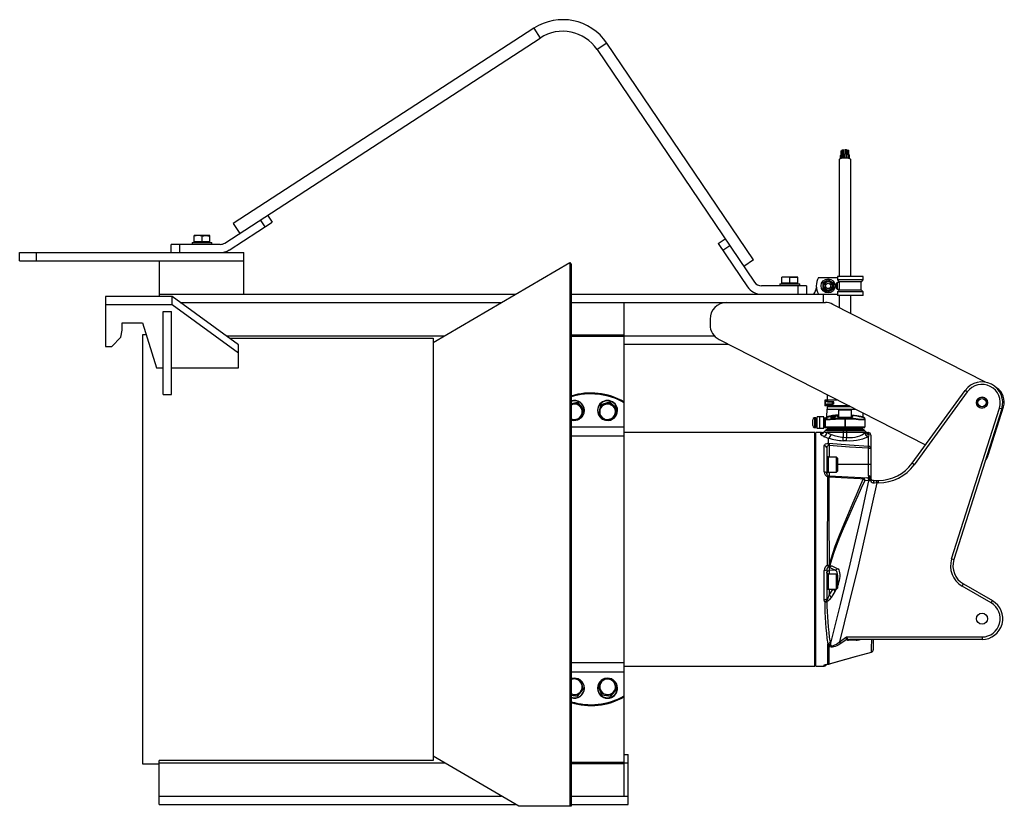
# Model space of a CAD drawing. Extents: x -847 to 339, y -325 to 621.
import ezdxf

# ---------------------------------------------------------------- set-up
doc = ezdxf.new("R2010")
doc.units = 0
doc.layers.get('0').update_dxf_attribs({"linetype": 'CONTINUOUS'})

msp = doc.modelspace()

# ---------------------------------------------------------------- linework, layer by layer
at = {"color": 7, "linetype": 'CONTINUOUS'}
for p, q in [((-227.3, 610.8), (-589.3, 375.8)), ((-599.5, 352.4), (-219.7, 599.1)), ((37.1, 332.1), (-139.5, 593)), ((-151.1, 585.2), (38.4, 305.2)), ((142.5, 463), (142.5, 458.1)), ((144, 464.3), (144, 459)), ((145.8, 459.2), (145.8, 464.3)), ((147.4, 464.7), (147.4, 459.5)), ((149.2, 459.4), (149.2, 464.7)), ((150.1, 463.8), (150.1, 458.8)), ((151.9, 459), (151.9, 463.8)), ((140.4, 452.8), (140.4, 312.3)), ((142, 454.1), (142, 457.9)), ((143.2, 454.5), (143.2, 458.8)), ((143.2, 458.7), (143.2, 454.5)), ((144.8, 454.9), (144.8, 459.3)), ((146.4, 455), (146.4, 458.9)), ((146.5, 458.9), (146.4, 458.9)), ((146.5, 455), (146.5, 458.9)), ((147.6, 455), (147.6, 459.5)), ((149.6, 454.9), (149.6, 459.4)), ((150, 454.8), (150, 458.9)), ((151.8, 454.5), (151.8, 458.7)), ((152.7, 454.2), (152.7, 458)), ((154.4, 312.3), (154.4, 452.8)), ((-551, 372), (-556.5, 380.4)), ((-548.1, 385.8), (-542.7, 377.4)), ((-594.1, 344), (-542.7, 377.4)), ((-589.3, 375.8), (-581.6, 364)), ((-631.7, 361.3), (-636.5, 360.7)), ((-636.5, 353.8), (-636.5, 361.3)), ((-617.5, 361.3), (-636.5, 361.3)), ((-627, 360.7), (-631.7, 361.3)), ((-627, 360.7), (-622.2, 361.3)), ((-627, 353.8), (-627, 360.7)), ((-622.2, 361.3), (-617.5, 360.7)), ((-617.5, 353.8), (-617.5, 361.3)), ((-5.2, 351.8), (3.1, 357.4)), ((-605, 350.8), (-664, 350.8)), ((-664, 340.8), (-664, 350.8)), ((-654, 350.8), (-654, 340.8)), ((-639, 353.2), (-639, 350.8)), ((-639, 353.2), (-615, 353.2)), ((-617.5, 353.8), (-636.5, 353.8)), ((-635.6, 353.8), (-635.3, 353.2)), ((-618.7, 353.2), (-618.3, 353.8)), ((-615, 350.8), (-615, 353.2)), ((-5.2, 351.8), (30.1, 299.6)), ((8.7, 349.1), (0.4, 343.5)), ((-846.6, 340.8), (-576.6, 340.8)), ((-846.6, 330.8), (-846.6, 340.8)), ((-826.6, 340.8), (-826.6, 330.8)), ((-576.6, 290.8), (-576.6, 340.8)), ((37.1, 332.1), (25.5, 324.3)), ((-846.6, 330.8), (-576.6, 330.8)), ((-678.6, 330.8), (-678.6, 288)), ((-348.6, 232.7), (-184, 329.1)), ((-184, 329.1), (-184, -325.5)), ((-184, 329.1), (-182.5, 326.4)), ((-182.5, 326.4), (-182.5, -325.5)), ((90.5, 311.4), (71.5, 311.4)), ((76.3, 311.4), (71.5, 310.9)), ((71.5, 303.9), (71.5, 311.4)), ((81, 310.9), (76.3, 311.4)), ((81, 310.9), (85.8, 311.4)), ((81, 303.9), (81, 310.9)), ((85.8, 311.4), (90.5, 310.9)), ((90.5, 303.9), (90.5, 311.4)), ((115.5, 310.8), (138.5, 310.8)), ((127.1, 308.3), (120.6, 304.6)), ((127.1, 308.3), (133.6, 304.6)), ((138.5, 312.3), (138.5, 308.1)), ((169.2, 312.3), (138.5, 312.3)), ((169.2, 308.1), (169.2, 312.3)), ((101, 300.8), (46.7, 300.8)), ((69, 303.3), (69, 300.8)), ((69, 303.3), (93, 303.3)), ((90.5, 303.9), (71.5, 303.9)), ((72.4, 303.9), (72.7, 303.3)), ((89.4, 303.3), (89.7, 303.9)), ((91, 290.8), (91, 300.8)), ((93, 300.8), (93, 303.3)), ((101, 300.8), (101, 290.8)), ((120.6, 304.6), (120.6, 297.1)), ((120.6, 297.1), (127.1, 293.3)), ((133.6, 297.1), (127.1, 293.3)), ((133.6, 304.6), (133.6, 297.1)), ((137.8, 304.8), (137, 304.1)), ((137, 297.6), (137, 304.1)), ((137, 297.6), (137.8, 296.8)), ((140.4, 304.8), (137.8, 304.8)), ((137.8, 304.8), (137.8, 296.8)), ((137.8, 296.8), (140.4, 296.8)), ((138.5, 308.1), (140.4, 305.8)), ((169.2, 308.1), (138.5, 308.1)), ((140.4, 305.8), (140.4, 295.8)), ((167.2, 305.8), (140.4, 305.8)), ((166.9, 295.8), (166.9, 305.8)), ((167.2, 305.8), (169.2, 308.1)), ((-743.1, 288), (-743.1, 227.8)), ((-663.1, 288), (-743.1, 288)), ((-678.6, 290.8), (-249.3, 290.8)), ((-663.1, 278), (-663.1, 288)), ((-583.1, 229.9), (-663.1, 288)), ((-182.5, 290.8), (138.5, 290.8)), ((121.4, 280.8), (121.4, 290.8)), ((140.4, 295.8), (138.5, 293.5)), ((138.5, 293.5), (138.5, 289.3)), ((169.2, 293.5), (138.5, 293.5)), ((169.2, 289.3), (138.5, 289.3)), ((167.2, 295.8), (140.4, 295.8)), ((140.4, 289.3), (140.4, 274.8)), ((154.4, 267.6), (154.4, 289.3)), ((169.2, 293.5), (167.2, 295.8)), ((169.2, 289.3), (169.2, 293.5)), ((-663.1, 278), (-743.1, 278)), ((-583.1, 219.9), (-663.1, 278)), ((-182.5, 280.8), (123.7, 280.8)), ((-118.6, -313.2), (-118.6, 280.8)), ((316.7, 184.9), (132.8, 278.6)), ((-673.6, 270.1), (-663.6, 270.1)), ((-673.6, 170.1), (-673.6, 270.1)), ((-663.6, 170.1), (-663.6, 270.1)), ((-723.1, 256.4), (-698.6, 256.4)), ((-723.1, 247.7), (-723.1, 256.4)), ((-698.6, 256.4), (-681.8, 202.2)), ((-15.2, 260.8), (-15.2, 254.1)), ((-735.7, 227.8), (-724.8, 239)), ((-724.8, 239), (-723.1, 247.7)), ((-694.1, 241.8), (-698.6, 241.8)), ((-698.6, 241.8), (-698.6, -274.2)), ((-594, 237.8), (-348.6, 237.8)), ((-348.6, 237.8), (-348.6, -270.2)), ((-743.1, 227.8), (-735.7, 227.8)), ((-583.1, 202.2), (-583.1, 229.9)), ((-118.6, 230.8), (6.4, 230.8)), ((-4.3, 236.3), (244.4, 109.6)), ((-681.8, 202.2), (-673.6, 202.2)), ((-663.6, 202.2), (-583.1, 202.2)), ((-673.6, 170.1), (-663.6, 170.1)), ((125.9, 169.9), (125.9, 163.3)), ((228.1, 87.3), (292.2, 175.1)), ((294.6, 173.3), (230.6, 85.6)), ((294.6, 173.3), (292.2, 175.1)), ((-182.5, 159.4), (-174.8, 160.7)), ((-180.2, 158.5), (-182.5, 158.1)), ((-174.8, 160.7), (-174.8, 159.5)), ((-174.8, 160.7), (-167.8, 152.5)), ((-171.3, 155.3), (-174.8, 159.5)), ((-167.8, 151.3), (-171.3, 155.3)), ((-146.5, 158.1), (-149.1, 147.6)), ((-147.8, 151.5), (-146.5, 156.9)), ((-146.5, 158.1), (-135.9, 161.1)), ((-146.5, 158.1), (-146.5, 156.9)), ((-135.9, 161.1), (-135.9, 159.9)), ((-135.9, 161.1), (-128, 153.6)), ((-132, 156), (-135.9, 159.9)), ((-128, 152.4), (-132, 156)), ((123, 163.3), (123, 156.3)), ((138.9, 163.3), (123, 163.3)), ((152.6, 156.3), (123, 156.3)), ((123.8, 156.3), (123.8, 163.3)), ((125.3, 161.1), (125.3, 163.3)), ((133.8, 161.1), (125.3, 161.1)), ((133.8, 158.6), (125.3, 158.6)), ((125.3, 156.3), (125.3, 158.6)), ((125.9, 155.3), (125.9, 152.3)), ((154.6, 155.3), (125.9, 155.3)), ((126.5, 163.3), (126.5, 161.3)), ((126.5, 161.3), (132.9, 161.3)), ((126.5, 161.3), (126.5, 161.1)), ((128.3, 161.3), (126.5, 161.3)), ((126.5, 158.6), (126.5, 158.3)), ((126.5, 158.3), (126.5, 156.3)), ((126.5, 158.3), (132.9, 158.3)), ((128.3, 158.3), (126.5, 158.3)), ((126.6, 161.3), (126.6, 161.3)), ((126.6, 158.3), (126.6, 158.3)), ((126.6, 158.3), (126.6, 158.3)), ((127.2, 158.3), (126.6, 158.3)), ((126.6, 156.3), (126.6, 155.3)), ((127.2, 161.3), (127.2, 161.3)), ((127.2, 158.3), (127.2, 158.3)), ((132.2, 158.6), (132.2, 161.1)), ((132.9, 161.3), (132.9, 161.1)), ((132.9, 158.6), (132.9, 158.3)), ((133.8, 158.6), (133.8, 161.1)), ((318.4, 157.7), (318.4, 163.4)), ((318.4, 157.2), (318.4, 157.7)), ((319.9, 97.2), (338.3, 155.1)), ((-169.6, 146.1), (-171.5, 141.1)), ((-167.8, 151.3), (-169.6, 146.1)), ((-167.8, 152.5), (-167.8, 151.3)), ((-166.6, 150.7), (-166.6, 151.1)), ((-150.6, 151.1), (-150.6, 150.7)), ((-149.1, 146.4), (-147.8, 151.5)), ((-149.1, 147.6), (-149.1, 146.4)), ((-149.1, 146.4), (-145.2, 142.5)), ((-145.2, 142.5), (-141.2, 138.9)), ((-129.3, 147), (-130.7, 141.9)), ((-128, 152.4), (-129.3, 147)), ((-128, 153.6), (-128, 152.4)), ((-126.6, 150.7), (-126.6, 151.1)), ((121.7, 143.3), (113.7, 143.3)), ((113.7, 129.1), (113.7, 143.3)), ((116.9, 129.1), (116.9, 143.3)), ((121.7, 129.1), (121.7, 143.3)), ((125.5, 152.3), (125.3, 143.1)), ((125.5, 152.3), (160.5, 152.3)), ((130.3, 143.5), (130.3, 141.9)), ((130.4, 142.5), (130.4, 141.3)), ((130.9, 142.4), (130.4, 142.3)), ((130.9, 142.6), (130.9, 141.4)), ((131.5, 143.2), (131.5, 142.8)), ((131.6, 143.5), (131.6, 142.8)), ((131.8, 144), (131.8, 143.8)), ((131.9, 143.8), (131.9, 143.6)), ((132.4, 143.5), (132.4, 143)), ((132.9, 143.6), (132.9, 143.1)), ((135.4, 144.5), (133.3, 144.3)), ((133.5, 144.4), (134.9, 144.5)), ((134, 143.7), (134, 143.4)), ((134.9, 144.5), (134.9, 144.8)), ((135.4, 144.9), (135.4, 144.2)), ((135.4, 143.6), (135.4, 142.5)), ((135.5, 144.2), (135.5, 143.2)), ((138.7, 142.7), (138.7, 142.7)), ((140.4, 152.3), (139.4, 151.3)), ((139.4, 151.3), (139.4, 142.7)), ((155.4, 151.3), (139.4, 151.3)), ((155.4, 151.3), (154.4, 152.3)), ((155.4, 142.7), (155.4, 151.3)), ((156.1, 142.7), (156.1, 142.7)), ((169.4, 143.2), (169.3, 147.8)), ((275.7, -27.7), (333.4, 153.6)), ((336.2, 152.7), (278.6, -28.6)), ((333.4, 153.6), (336.2, 152.7)), ((108.5, 132.7), (108.5, 139.7)), ((110.1, 142.1), (110.1, 142)), ((112.1, 142.2), (110.9, 142.2)), ((112.1, 130.2), (112.1, 142.2)), ((113.7, 141.2), (112.1, 141.2)), ((112.1, 136.3), (113.7, 136.3)), ((112.1, 136.1), (113.7, 136.1)), ((112.1, 131.3), (113.7, 131.3)), ((121.7, 142.1), (125.9, 142.1)), ((121.7, 131.3), (171.4, 131.3)), ((122.4, 140.2), (123.4, 140.2)), ((122.4, 130.3), (122.4, 140.2)), ((122.6, 141.1), (123.5, 140.7)), ((123.4, 140.2), (123.4, 131.3)), ((124, 141.2), (124, 140.9)), ((130.4, 141.3), (130.9, 141.4)), ((147.2, 141.6), (147.6, 141.6)), ((147.2, 140.6), (147.2, 141.6)), ((147.2, 140.6), (147.2, 128.3)), ((147.6, 140.6), (147.2, 140.6)), ((147.6, 140.6), (147.6, 141.6)), ((147.6, 140.6), (147.6, 128.3)), ((171.4, 141), (171.4, 131.3)), ((110.9, 124.3), (-118.6, 124.3)), ((110.1, 130.4), (110.1, 130.3)), ((110.9, 130.2), (112.1, 130.2)), ((110.9, -156.7), (110.9, 124.3)), ((112.4, 122.8), (110.9, 122.8)), ((119.2, 124.3), (112.4, 124.3)), ((112.4, -156.7), (112.4, 124.3)), ((121.7, 129.1), (113.7, 129.1)), ((170.4, 130.3), (121.7, 130.3)), ((123, 125.9), (122.9, 125.9)), ((123.9, 126.6), (170.9, 126.6)), ((125.4, 128.3), (169.4, 128.3)), ((171.1, 124.2), (125.6, 124.2)), ((168.4, 129.3), (126.4, 129.3)), ((126.4, 129.3), (126.4, 128.3)), ((145.4, 118.6), (145.4, 128.3)), ((145.4, 118.6), (149.4, 118.3)), ((149.4, 118.3), (149.4, 128.3)), ((168.4, 129.3), (168.4, 128.3)), ((170.9, 124), (171.1, 124.2)), ((171.8, 125.9), (171.8, 125.9)), ((175.5, 119.8), (175.5, 119.7)), ((178.4, 121.3), (178.4, 69.8)), ((122.4, 77.1), (122.4, 108.5)), ((127.4, 111.5), (127.4, 117.7)), ((128.2, 108.7), (127.7, 108.7)), ((149.1, 114.2), (145.1, 114.5)), ((125.4, 105.8), (125.4, 75.1)), ((126.4, 95.7), (125.4, 95.7)), ((126.4, 95.7), (126.4, 75.7)), ((175.5, 72.3), (175.5, 105.4)), ((175.5, 105.4), (178.4, 105.4)), ((137.2, 94.7), (127, 94.7)), ((138.4, 93.5), (137.2, 94.7)), ((137.2, 76.7), (137.2, 94.7)), ((138.4, 93.5), (138.4, 77.9)), ((178.4, 85.7), (138.4, 85.7)), ((230.6, 85.6), (228.1, 87.3)), ((125.4, 75.7), (126.4, 75.7)), ((125.5, 74.2), (125.5, 75.7)), ((127, 76.7), (137.2, 76.7)), ((127.6, 72.2), (128.2, 72.1)), ((128.2, 72.1), (174.6, 69.7)), ((137.2, 76.7), (138.4, 77.9)), ((129, 70.8), (127.9, 71)), ((177, 66.2), (176.2, 66.2)), ((176.4, 69.7), (176.5, 69.7)), ((178.4, 66.4), (178.4, 66.4)), ((181.4, 66.8), (187.8, 66.8)), ((185.6, 63.8), (182.3, 63.6)), ((185.6, 63.8), (185.6, 66.8)), ((187.8, 63.8), (185.6, 63.8)), ((187.8, 63.8), (187.8, 66.8)), ((128.2, -35.3), (128.3, -35.3)), ((129.2, -35.5), (130.7, -35.9)), ((275.7, -27.7), (278.6, -28.6)), ((122.4, -76.9), (122.4, -41.5)), ((125.4, -41), (125.4, -75.7)), ((126.4, -45.1), (125.4, -45.1)), ((125.5, -45.1), (125.5, -43.9)), ((126.4, -45.1), (126.4, -65.1)), ((137.2, -46.1), (127, -46.1)), ((127.5, -37.7), (127.4, -37.7)), ((128.2, -38.2), (127.5, -37.7)), ((128.2, -38.2), (128.2, -46.1)), ((135.6, -41.4), (128.2, -38.2)), ((135.6, -41.4), (128.2, -41.8)), ((138.4, -47.3), (137.2, -46.1)), ((137.2, -64.1), (137.2, -46.1)), ((138.4, -47.3), (138.4, -62.9)), ((288.4, -60.4), (289.9, -57.8)), ((289.9, -57.8), (324.9, -78)), ((125.4, -65.1), (126.4, -65.1)), ((127, -64.1), (137.2, -64.1)), ((128.2, -64.1), (128.2, -71.5)), ((132.7, -64.4), (128.2, -64.3)), ((128.2, -71.5), (132.7, -64.4)), ((137.2, -64.1), (138.4, -62.9)), ((323.4, -80.6), (288.4, -60.4)), ((323.4, -80.6), (324.9, -78)), ((128.6, -132.2), (128.1, -129.5)), ((129.4, -128.1), (129.9, -130.7)), ((140.7, -127.5), (149.2, -121.7)), ((142.2, -129.7), (140.7, -127.5)), ((149.2, -121.7), (312.4, -121.7)), ((312.4, -124.7), (153, -124.7)), ((181.4, -124.7), (181.4, -137.1)), ((312.4, -121.7), (312.4, -124.7)), ((126.9, -154.5), (126.9, -151.9)), ((127.9, -151.7), (127.8, -154.3)), ((127.8, -154.3), (128.9, -154)), ((-118.6, -156.7), (110.9, -156.7)), ((110.9, -155.2), (112.4, -155.2)), ((112.4, -156.7), (122.4, -156.7)), ((-169.6, -178.5), (-171.5, -173.5)), ((-149.4, -179.9), (-145.8, -175.7)), ((-145.8, -175.7), (-142.3, -171.6)), ((-129.6, -178.5), (-131.5, -173.5)), ((-174.8, -193.1), (-167.8, -184.8)), ((-171.3, -187.7), (-174.8, -191.9)), ((-167.8, -183.6), (-171.3, -187.7)), ((-167.8, -183.6), (-169.6, -178.5)), ((-167.8, -184.8), (-167.8, -183.6)), ((-166.6, -183.5), (-166.6, -183.1)), ((-150.6, -183.1), (-150.6, -183.5)), ((-149.4, -181.1), (-149.4, -179.9)), ((-149.4, -179.9), (-147.5, -184.9)), ((-145.6, -191.2), (-149.4, -181.1)), ((-147.5, -184.9), (-145.6, -190)), ((-134.8, -193.1), (-127.8, -184.8)), ((-131.3, -187.7), (-134.8, -191.9)), ((-127.8, -183.6), (-131.3, -187.7)), ((-127.8, -183.6), (-129.6, -178.5)), ((-127.8, -184.8), (-127.8, -183.6)), ((-126.6, -183.5), (-126.6, -183.1)), ((-180.2, -190.9), (-182.5, -190.5)), ((-182.5, -191.8), (-174.8, -193.1)), ((-174.8, -193.1), (-174.8, -191.9)), ((-145.6, -191.2), (-145.6, -190)), ((-145.6, -191.2), (-134.8, -193.1)), ((-134.8, -193.1), (-134.8, -191.9)), ((-678.6, -323.2), (-678.6, -270.2)), ((-348.6, -270.2), (-678.6, -270.2)), ((-245.6, -325.5), (-348.6, -265.1)), ((-118.6, -263.2), (-113.6, -263.2)), ((-113.6, -323.2), (-113.6, -263.2)), ((-698.6, -274.2), (-678.6, -274.2)), ((-182.5, -313.2), (-113.6, -313.2)), ((-678.6, -323.2), (-249.5, -323.2)), ((-182.5, -325.5), (-245.6, -325.5)), ((-182.5, -323.2), (-113.6, -323.2))]:
    msp.add_line(p, q, dxfattribs=at)
at = {"color": 8, "linetype": 'CONTINUOUS'}
for p, q in [((-227.3, 610.8), (-219.7, 599.1)), ((-139.5, 593), (-151.1, 585.2)), ((-653.2, 280.8), (-266.6, 280.8)), ((-598.1, 240.8), (-334.7, 240.8)), ((-118.6, 241.6), (-182.5, 241.6)), ((-118.6, 239.9), (-182.5, 239.9)), ((-118.6, 240.8), (-10.2, 240.8)), ((133.3, 144.3), (133.3, 144)), ((139.4, 142.7), (155.4, 142.7)), ((-182.5, 131.2), (-118.6, 131.2)), ((110.9, 130.2), (110.9, 142.2)), ((122.6, 141.1), (121.7, 141.1)), ((170.7, 140.9), (170.7, 142)), ((-182.5, 120.2), (-118.6, 120.2)), ((175.5, 124.2), (175.4, 124.3)), ((128.2, 108.7), (128.2, 94.7)), ((127, 94.7), (127, 76.7)), ((128.2, 76.7), (128.2, 72.1)), ((127, -46.1), (127, -64.1)), ((126.4, -63.8), (126.4, -63.8)), ((132.7, -64.4), (132.9, -64.1)), ((136.9, -64.1), (135.3, -67.1)), ((-182.5, -152.6), (-118.6, -152.6)), ((-182.5, -163.6), (-118.6, -163.6)), ((122.4, -156.7), (122.4, -155.4)), ((-182.5, -272.3), (-118.6, -272.3)), ((-678.6, -273.2), (-334.7, -273.2)), ((-182.5, -274), (-118.6, -274)), ((-118.6, -273.2), (-113.6, -273.2)), ((-678.6, -313.2), (-266.6, -313.2))]:
    msp.add_line(p, q, dxfattribs=at)
at = {"color": 7, "linetype": 'CONTINUOUS', "flags": 128}
for points in [[(142.5, 463), (142.5, 463), (142.6, 463.2), (142.7, 463.3), (143, 463.4), (143.4, 463.4), (143.7, 463.4), (144, 463.3)], [(144, 464.3), (144, 464.3), (144.1, 464.5), (144.3, 464.6), (144.5, 464.7), (144.9, 464.7), (145.2, 464.7), (145.5, 464.6), (145.7, 464.5), (145.8, 464.3), (145.8, 464.3)], [(147.4, 464.7), (147.4, 464.7), (147.4, 464.8), (147.6, 464.9), (147.9, 465), (148.3, 465), (148.6, 465), (148.9, 464.9), (149.1, 464.8), (149.2, 464.7), (149.2, 464.7)], [(150.1, 463.8), (150.1, 463.8), (150.2, 463.9), (150.4, 464), (150.6, 464.1), (151, 464.1), (151.3, 464.1), (151.6, 464), (151.8, 463.9), (151.9, 463.8), (151.9, 463.8)], [(140.4, 452.8), (140.4, 452.8), (140.6, 453.3), (141.1, 453.8), (141.9, 454.2), (143, 454.5), (144.3, 454.8), (145.8, 455), (147.4, 455), (148.9, 455), (150.4, 454.8), (151.7, 454.5), (152.9, 454.2), (153.7, 453.8), (154.2, 453.3), (154.4, 452.8), (154.4, 452.8)], [(143.2, 458.7), (143.2, 458.7), (143.2, 458.8)], [(146.5, 458.9), (146.6, 459), (146.6, 459.1), (146.7, 459.2), (146.8, 459.3), (147, 459.4), (147.2, 459.4), (147.4, 459.5), (147.6, 459.5)], [(-182.5, 157.8), (-181.4, 158.2), (-180.2, 158.5)], [(-174.8, 159.5), (-175, 159.5), (-180.2, 158.5)], [(-126.6, 151.1), (-126.7, 153.2), (-127.3, 155.2), (-128.2, 157), (-129.4, 158.7), (-130.9, 160.2), (-132.6, 161.4), (-134.5, 162.2), (-136.5, 162.8), (-138.6, 162.9), (-140.6, 162.8), (-142.7, 162.2), (-144.6, 161.4), (-146.3, 160.2), (-147.8, 158.7), (-149, 157), (-149.8, 155.2), (-150.4, 153.2), (-150.6, 151.1), (-150.6, 151.1)], [(-126.6, 150.7), (-126.7, 152.7), (-127.3, 154.7), (-128.2, 156.6), (-129.4, 158.3), (-130.9, 159.7), (-132.6, 160.9), (-134.5, 161.8), (-136.5, 162.3), (-138.6, 162.5), (-140.6, 162.3), (-142.7, 161.8), (-144.6, 160.9), (-146.3, 159.7), (-147.8, 158.3), (-149, 156.6), (-149.8, 154.7), (-150.4, 152.7), (-150.6, 150.7), (-150.4, 148.6), (-149.8, 146.6), (-149, 144.8), (-147.8, 143.1), (-146.3, 141.6), (-144.6, 140.5), (-142.7, 139.6), (-141.6, 139.3)], [(-141.2, 158.3), (-145.2, 157.2), (-146.5, 156.9)], [(-135.9, 159.9), (-136.1, 159.8), (-141.2, 158.3)], [(130.4, 142.5), (133.2, 143.2), (135.4, 143.6)], [(135.4, 143.6), (133.4, 143.2), (130.9, 142.6)], [(130.9, 141.5), (134.9, 142.4), (135.4, 142.5)], [(132.4, 143.5), (132.3, 143.5), (132.1, 143.6), (132, 143.5), (131.8, 143.5), (131.6, 143.5)], [(132.9, 143.6), (132.8, 143.6), (132.4, 143.5)], [(134.7, 143.9), (134.9, 144), (135, 144), (135, 144.1)], [(134.9, 144.8), (135.1, 144.8), (135.4, 144.9)], [(135.4, 143), (135.4, 143), (135.5, 143.1), (135.5, 143.2)], [(139.4, 144.7), (137.1, 144.5), (135.6, 144.3)], [(156.5, 142.8), (155.9, 142.6), (153.8, 142.4), (150.8, 142.3), (147.3, 142.3), (144.1, 142.3), (141.3, 142.4), (139.2, 142.6), (138.4, 142.7)], [(170, 142.2), (170.1, 142.2), (169.6, 142.4), (168.5, 142.6), (166.9, 143), (164.7, 143.4), (162, 143.9), (158.9, 144.3), (155.4, 144.7), (155.4, 144.7)], [(-176.9, 140.1), (-181, 139.4), (-182.3, 139.2)], [(-171.5, 141.1), (-171.7, 141.1), (-176.9, 140.1)], [(-135.9, 140.3), (-139.9, 139.2), (-141.2, 138.9)], [(-130.7, 141.9), (-130.8, 141.8), (-135.9, 140.3)], [(122.4, 140.2), (122.4, 140.5), (122.6, 141.1)], [(123.5, 140.7), (123.4, 140.4), (123.4, 140.2)], [(147.2, 140.6), (143.3, 140.6), (139.3, 140.4), (135.8, 140.2), (132.4, 140), (129.5, 139.7), (127.1, 139.6), (125.2, 139.5), (124, 139.6), (123.4, 139.9)], [(123.7, 141.6), (125.4, 142), (125.7, 142), (125.9, 142.1), (125.9, 142.1), (125.9, 142.1), (126, 142.1), (125.9, 142.1)], [(126.3, 142.2), (126.3, 142.2), (126.2, 142.1), (126, 142), (125.7, 141.9), (124, 141.2)], [(125.2, 140.4), (125.8, 140.4), (127.6, 140.5), (129.9, 140.7), (132.8, 140.9), (136, 141.2), (139.6, 141.4), (143.3, 141.5), (147.2, 141.6)], [(130.3, 141.9), (130.3, 141.9), (130.4, 141.9)], [(147.6, 141.6), (150.4, 141.6), (153.3, 141.5), (156.9, 141.3), (160.4, 141.1), (163.3, 140.8), (165.9, 140.6), (168, 140.4), (169.1, 140.4)], [(171.4, 139.9), (171.1, 139.6), (170.1, 139.5), (168.6, 139.5), (166.5, 139.6), (163.8, 139.8), (160.7, 140.1), (157.3, 140.3), (153.4, 140.5), (150.5, 140.6), (147.6, 140.6)], [(118.1, 122.7), (118.4, 123.2), (119.2, 124.2)], [(121.3, 119.8), (119.8, 120.5), (118.7, 121.3), (118.1, 122), (118.1, 122.7)], [(122.9, 125.9), (122.8, 125.8), (122.5, 125.3)], [(122.5, 125.3), (122.7, 125.1), (123.3, 124.8), (124.2, 124.5), (125.6, 124.2)], [(125.6, 124.2), (127.8, 123.1), (130.6, 122.1)], [(175.5, 119.7), (173.6, 118.5), (171.3, 117.4), (168.4, 116.3), (165.1, 115.4), (161.4, 114.7), (157.5, 114.2), (153.3, 114.1), (149.1, 114.2)], [(149.4, 118.3), (152.8, 118.2), (156.3, 118.4), (159.5, 118.8), (162.5, 119.5), (165.2, 120.5), (167.6, 121.6), (169.5, 122.8), (170.9, 124)], [(171.1, 124.2), (172, 124.5), (172.4, 124.9), (172.4, 125)], [(172.4, 125), (172.1, 125.5), (171.8, 125.9)], [(176, 122.1), (176, 121.7), (175.5, 119.8)], [(175.6, 107.9), (175.6, 111.5), (175.5, 114.6), (175.5, 117.4), (175.5, 119.7)], [(122.4, 108.5), (122.8, 109.6), (124, 110.6), (125.8, 111.2), (126.9, 111.4)], [(127.4, 111.4), (127.4, 111.4), (127.4, 111.4), (127.5, 111.3), (127.6, 111.3), (127.7, 111.3), (127.8, 111.3), (127.9, 111.3)], [(127.9, 111.3), (128.1, 111.4), (128.1, 111.4)], [(128.1, 111.4), (152.9, 109.6), (175.6, 107.9)], [(175.5, 105.4), (152.8, 106.9), (128.2, 108.7)], [(122.4, 77.1), (123, 77), (123.5, 76.9), (124.1, 76.7), (124.5, 76.5), (124.9, 76.2), (125.2, 75.9), (125.3, 75.5), (125.4, 75.1)], [(126.8, 56.7), (126.8, 64.1), (126.9, 71.1)], [(127.6, 72.2), (127.7, 72.2), (127.8, 72.1), (127.8, 72), (127.8, 71.9), (127.9, 71.7), (127.9, 71.5), (127.9, 71.3), (127.9, 71)], [(129, 70.8), (129, 71.1), (128.9, 71.4), (128.8, 71.6), (128.7, 71.8), (128.6, 71.9), (128.5, 72), (128.4, 72.1), (128.2, 72.1)], [(127.9, 71), (127.9, 64), (128, 56.6)], [(128.4, -35.3), (130.6, -27.6), (133, -20), (135.5, -12.5), (139.8, -1.3), (144.2, 9.6), (150.6, 24.7), (157, 39.5), (161.2, 49.3), (165.3, 59), (169.3, 68.4)], [(169.3, 68.4), (165.5, 68.6), (142.8, 70), (129, 70.8)], [(171.1, 66.5), (167, 57.4), (162.8, 48), (158.5, 38.4), (151.9, 23.7), (145.2, 8.6), (140.9, -1.8), (136.7, -12.5), (134, -20), (131.4, -27.7), (129.2, -35.5)], [(129.9, -130.7), (142, -82.5), (153.7, -34.2), (165.2, 16), (176.2, 66.2)], [(185.6, 63.8), (174.6, 13.7), (163.1, -36.4), (152.1, -82), (140.7, -127.5)], [(169.3, 68.4), (169.2, 69), (169, 69.6), (169, 69.7), (168.7, 70), (168.7, 70)], [(176.2, 66.2), (175.4, 66.3), (171.2, 66.5)], [(174.6, 69.7), (174.9, 69.7), (176.4, 69.7)], [(178.4, 66.4), (177.2, 66.2), (177, 66.2)], [(178.4, 69.8), (178.6, 68.6), (178.8, 68.3)], [(182.3, 63.6), (182.3, 64.2), (182.3, 64.8), (182.2, 65.4), (182.1, 65.9), (181.9, 66.3), (181.8, 66.6), (181.6, 66.7), (181.4, 66.8)], [(126.4, -35.4), (126.4, -23.8), (126.4, -12.1), (126.5, -0.2), (126.5, 11.7), (126.6, 23.3), (126.6, 34.6), (126.7, 45.9), (126.8, 56.7)], [(128, 56.6), (128, 46.1), (128.1, 35.1), (128.1, 23.6), (128.1, 11.6), (128.1, 0.1), (128.2, -11.5), (128.2, -23.4), (128.2, -35.3)], [(128.2, -35.3), (128.2, -35.3), (128.2, -35.3)], [(130.7, -35.9), (131.5, -36.2), (138.1, -39.1)], [(135.3, -67.1), (132.8, -71), (130.8, -74.1)], [(125.4, -75.7), (125.3, -75.9), (125.2, -76.1), (124.9, -76.4), (124.5, -76.6), (124.1, -76.7), (123.5, -76.9), (123, -76.9), (122.4, -76.9)], [(122.9, -79.4), (122.8, -79), (122.4, -76.9)], [(125.4, -75.7), (125.6, -77), (125.7, -77.2)], [(130.8, -74.1), (128.4, -77.2), (127.6, -78), (126.7, -78.6), (125.8, -78.8), (125.6, -78.7)], [(126.9, -151.9), (126.8, -148.1), (126.7, -143.2), (126.6, -137), (126.6, -129.8)], [(128.1, -129.5), (128, -136.5), (128, -142.5), (127.9, -147.7), (127.9, -151.7)], [(142.2, -129.7), (139.8, -131.1), (137.6, -132.3), (135.4, -133.2), (132.4, -134), (130.6, -134), (129.2, -133.4), (128.6, -132.2)], [(129.9, -130.7), (130.4, -131.9), (131.3, -132.3), (131.4, -132.4), (132.9, -132.2), (135.2, -131.3), (137, -130.3), (138.8, -129.1), (140.7, -127.5)], [(149.4, -124.7), (145.1, -127.7), (142.2, -129.7)], [(149.4, -124.7), (149.3, -123.9), (149.3, -122.9), (149.2, -121.7), (149.2, -121.7)], [(149.2, -121.7), (149.3, -121.7), (149.9, -122.7), (150.4, -123.6), (150.8, -124.2)], [(160.7, -125.6), (156.2, -125.6), (151.6, -125.6)], [(128.9, -154), (162.9, -144.3), (179.2, -139.8)], [(128.9, -154), (135.6, -152.1), (161.1, -144.9), (179.2, -140)], [(127.9, -154.4), (128.8, -154.1), (129.1, -154)], [(122.4, -155.4), (122.8, -155.1), (123.9, -154.8), (125.5, -154.6), (126.9, -154.5)], [(123.9, -154.9), (123.9, -154.9), (124.1, -154.9), (124.5, -154.8), (125.3, -154.7), (126.2, -154.6), (127.1, -154.5)], [(-176.9, -172.5), (-181, -171.8), (-182.3, -171.6)], [(-171.5, -173.5), (-171.7, -173.4), (-176.9, -172.5)], [(-142.9, -172), (-144.6, -172.8), (-146.3, -174), (-147.8, -175.5), (-149, -177.2), (-149.8, -179), (-150.4, -181), (-150.6, -183.1), (-150.4, -185.1), (-149.8, -187.1), (-149, -189), (-147.8, -190.7), (-146.3, -192.1), (-144.6, -193.3), (-142.7, -194.2), (-140.6, -194.7), (-138.6, -194.9), (-136.5, -194.7), (-134.5, -194.2), (-132.6, -193.3), (-130.9, -192.1), (-129.4, -190.7), (-128.2, -189), (-127.3, -187.1), (-126.7, -185.1), (-126.6, -183.1), (-126.6, -183.1)], [(-136.9, -172.5), (-141, -171.8), (-142.3, -171.6)], [(-131.5, -173.5), (-131.7, -173.4), (-136.9, -172.5)], [(-180.2, -190.9), (-181.4, -190.6), (-182.5, -190.2)], [(-174.8, -191.9), (-175, -191.9), (-180.2, -190.9)], [(-140.2, -190.9), (-144.3, -190.2), (-145.6, -190)], [(-134.8, -191.9), (-135, -191.9), (-140.2, -190.9)]]:
    msp.add_lwpolyline(points, dxfattribs=at)
at = {"color": 8, "linetype": 'CONTINUOUS', "flags": 128}
for points in [[(138.4, 142.7), (137.9, 142.8), (137.6, 143.3), (138.3, 143.8), (139.4, 144.1)], [(139.4, 143.1), (139.3, 143), (138.6, 142.8), (138.7, 142.7)], [(155.4, 145.7), (158.5, 145.3), (161.6, 144.9), (164.1, 144.4), (166.3, 143.9), (167.9, 143.5), (168.9, 143.3), (169.4, 143.1), (169.4, 143.2)], [(155.4, 144.1), (156.1, 143.9), (157, 143.4), (157, 142.9), (156.5, 142.8)], [(156.1, 142.7), (156, 142.9), (155.4, 143)], [(124, 140.9), (124.6, 140.5), (125.2, 140.4)], [(124.7, 142.2), (124.9, 142.2), (126.3, 142.2)], [(169.1, 140.4), (169.5, 140.4), (170.4, 140.6), (170.7, 140.9)], [(138.4, -49), (138.4, -47.4), (138.3, -45.7), (137.9, -44.1), (137.4, -42.9), (136.6, -42), (135.6, -41.4)], [(138.1, -39.1), (139.1, -39.8), (139.9, -40.9), (140.5, -42.5), (140.9, -44.4), (141, -46.5), (141, -48.8), (140.7, -51.2), (140.3, -53.6), (139.7, -56.2), (139, -58.7), (138.4, -60.5)], [(179.2, -139.8), (179.3, -136.6), (179.4, -132.5), (179.5, -127.6), (179.6, -124.7)], [(179.2, -140), (179.2, -139.9), (179.2, -139.8)], [(128.9, -154), (128.9, -154), (128.9, -154)], [(127.1, -154.5), (127.1, -154.5), (126.9, -154.5)], [(127.8, -154.3), (127.9, -154.4), (127.9, -154.4)]]:
    msp.add_lwpolyline(points, dxfattribs=at)
at = {"color": 7, "linetype": 'CONTINUOUS'}
for centre, radius in [((127.1, 300.8), 8.5), ((127.1, 300.8), 5.8), ((127.1, 300.8), 5.13), ((127.1, 300.8), 3.32), ((127.1, 300.8), 3.23), ((312.4, 160.3), 6.75), ((312.4, 160.3), 5.05), ((312.4, -99.7), 6.75)]:
    msp.add_circle(centre, radius, dxfattribs=at)
for centre, radius, start, end in [((-192.5, 557.2), 64, 34.0824, 123), ((-192.5, 557.2), 50, 34.0824, 123), ((142.7, 457.5), 0.809, 151.903, 179.4116), ((143.2, 455), 3.11, 91.1659, 113.4373), ((146.3, 451.4), 8.05, 100.3304, 112.1732), ((145, 456.4), 2.95, 61.2321, 94.3005), ((147.4, 445.6), 14, 81.1357, 89.3258), ((149.5, 458.8), 0.557, 13.1716, 78.275), ((151, 454.5), 4.31, 79.0964, 104.5379), ((150.8, 456.5), 2.42, 39.5501, 66.0493), ((-605, 360.8), 10, 270, 303), ((-605, 360.8), 20, 270, 303), ((132.8, 300.8), 20, 150, 210), ((46.7, 310.8), 20, 214.0824, 270), ((46.7, 310.8), 10, 214.0824, 270), ((92.1, 301.8), 21, 328.4119, 352.3689), ((4.8, 260.8), 20, 90, 180), ((123.7, 260.8), 20, 63, 90), ((4.8, 254.1), 20, 180, 243), ((312.4, 160.3), 25, 342.365, 143.865), ((312.4, 160.3), 22, 342.365, 143.865), ((319.2, 161.2), 20, 342.4, 57.4768), ((-158.6, 90.8), 81.1, 60.4323, 107.1812), ((-158.6, 89.7), 81.1, 60.4323, 107.1812), ((312.4, 160.3), 6.5, 22.5227, 337.3801), ((-178.5, 151), 12, 0.6866, 109.3838), ((-178.5, 150.5), 12, 0.6866, 109.3838), ((-178.6, 149.1), 9.58, 40.6082, 99.9523), ((-178.3, 149.3), 9.25, 339.7463, 40.5558), ((-138.7, 149.2), 9.42, 105.6576, 165.685), ((-138.6, 149), 9.6, 46.6905, 105.935), ((-138.3, 149.3), 9.27, 345.9814, 46.7087), ((127.4, 160.9), 0.368, 18.3385, 82.8321), ((127.4, 158.7), 0.386, 277.9959, 338.8315), ((128.2, 160.9), 0.389, 20.444, 81.6378), ((128.2, 158.7), 0.362, 276.9923, 341.1687), ((-178.5, 149.4), 9.46, 279.6458, 339.4915), ((-178.3, 150.7), 11.8, 306.6128, 359.8549), ((-138.8, 149.3), 9.27, 165.9814, 226.7087), ((-138.6, 149.5), 9.6, 226.6905, 285.935), ((-138.5, 150.8), 11.9, 261.7735, 359.4692), ((-138.5, 149.4), 9.42, 285.6576, 345.685), ((144.3, 67.4), 77.3, 100.4732, 104.6717), ((124.5, 143.1), 0.855, 309.6053, 4.2218), ((132.5, 139.7), 4.4, 100.3262, 121.1133), ((130.8, 146), 2.55, 258.3801, 296.84), ((131.9, 140.8), 2.71, 97.5168, 127.5982), ((130.7, 144.9), 1.95, 256.0091, 294.5149), ((132, 142), 2.04, 95.466, 126.2701), ((131, 146.4), 2.77, 265.1371, 289.3477), ((131.7, 142.1), 1.32, 94.5896, 132.3584), ((131.1, 144.3), 1.23, 255.2707, 291.6536), ((132.9, 138.8), 4.88, 93.1719, 105.4287), ((134.7, 131.5), 12.9, 95.3259, 103.4023), ((134.3, 133.3), 11, 95.0037, 103.0642), ((133.8, 141.2), 2.74, 107.0337, 116.6588), ((133.9, 142.5), 1.49, 92.6103, 134.435), ((135.7, 135.5), 8.75, 101.7092, 107.7258), ((134.8, 142.1), 2.23, 71.704, 114.1289), ((133.7, 146.8), 3.15, 275.4187, 304.2635), ((132.5, 150.6), 7.04, 283.0259, 288.8786), ((170.3, 143.1), 0.842, 175.2492, 229.9577), ((-178.6, 149.6), 9.63, 245.7507, 279.8655), ((-178.6, 151), 12.1, 254.7382, 303.2766), ((110.9, 139.7), 2.42, 109.8765, 180.3969), ((110.9, 132.7), 2.42, 179.5861, 250.1405), ((110.9, 139.8), 2.4, 90, 109.4712), ((124, 139.5), 2.2, 99.5974, 131.2025), ((124.4, 139.9), 0.995, 110.8569, 179.9164), ((124.4, 131.3), 1, 180, 270), ((124.5, 140.2), 1.09, 113.9741, 154.8293), ((124.4, 141.9), 0.764, 199.866, 241.9415), ((124.2, 143.1), 1, 269.9999, 295.4214), ((125.9, 143.1), 0.954, 270.0112, 289.9173), ((147.4, 81.3), 65, 68.9382, 69.6192), ((170.4, 131.3), 1, 270, 360), ((170.4, 141), 1, 360, 68.9382), ((170.4, 139.9), 0.995, 0.0836, 69.1431), ((110.9, 132.6), 2.4, 250.5288, 270), ((118.2, 127.6), 4.92, 269.0845, 332.111), ((119.3, 129.2), 4.93, 268.3598, 317.7234), ((119.2, 129.2), 4.99, 269.8997, 318.8241), ((120.3, 125), 5.38, 281.2867, 350.7015), ((138.7, 161.8), 45.5, 247.5596, 255.6636), ((125.2, 123.9), 3, 116.0036, 152.2918), ((122.6, 129.3), 3, 296.0036, 340.5288), ((125.4, 129.3), 1, 0, 90), ((125, 122.9), 5.74, 295.4475, 351.3185), ((150.2, 172.6), 54.2, 248.8296, 264.8976), ((-249.5, 144.9), 395.8, 355.5882, 356.1925), ((169.4, 129.3), 1, 90, 180), ((172.2, 129.3), 3, 199.4712, 243.9964), ((169.6, 123.9), 3, 22.1941, 63.9964), ((176.2, 125), 5.38, 190.4766, 261.6793), ((176.4, 125.1), 5.35, 190.082, 260.9985), ((175.4, 129.2), 4.89, 222.242, 270.0956), ((175.6, 129.2), 4.98, 221.1449, 268.5363), ((176.8, 126.9), 4.83, 202.4632, 260.0096), ((175.4, 121.3), 3, 360, 89.1275), ((163.9, 120.2), 12.3, 9.2623, 19.1247), ((122.5, 105.6), 2.85, 3.6208, 93.2124), ((128.3, 105.9), 2.88, 102.1916, 180.7188), ((125.9, 122.6), 11.3, 275.3467, 277.6709), ((120.5, 108.2), 7.15, 3.5737, 26.3065), ((127.4, 117.7), 0.0618, 100.0908, 165.9344), ((150.3, 192.6), 78.3, 253.0155, 266.2081), ((114.9, 111.2), 13, 348.7373, 0.4719), ((156.3, 111.1), 28.2, 179.4044, 184.9488), ((-248.6, 145), 398.9, 355.5691, 356.1658), ((140.5, 108), 35.1, 355.823, 359.9477), ((175.6, 105.2), 2.75, 4.6949, 90.1438), ((300.9, 103.2), 20, 321.5633, 342.4), ((127, 94.1), 0.6, 90, 180), ((187.8, 116.8), 50, 270, 323.865), ((187.8, 116.8), 53, 270, 323.865), ((128.5, 77), 6.1, 179.5384, 254.7461), ((128.4, 75.1), 3, 180, 255.4784), ((127, 77.3), 0.6, 180, 270), ((128.3, 70.9), 1.47, 118.3106, 169.8937), ((126.9, 66.5), 4.69, 77.708, 89.7746), ((180.1, 72.3), 4.53, 180.5112, 215.5011), ((175.6, 69.6), 2.75, 5.33, 92.0974), ((168.4, 67.1), 2.85, 347.2497, 85.1112), ((168, 65.3), 3.32, 19.9315, 67.5), ((171.2, 66.4), 0.0758, 109.7332, 162.9752), ((173.4, 66.9), 2.87, 347.4824, 85.7429), ((174.3, 66.9), 2.8, 346.4427, 82.6908), ((175.4, 66.9), 3, 350.5843, 71.2224), ((175.4, 66.9), 2.98, 349.9578, 70.2428), ((176.3, 66.8), 2.91, 30.6266, 86.9423), ((177.3, 67.6), 1.64, 310.9849, 24.0055), ((182.3, 67.7), 4.13, 199.2124, 270.3542), ((181.4, 69.8), 3, 210.5193, 270), ((126.7, 51.2), 5.49, 77.2606, 89.8117), ((128.8, -41.3), 6.42, 111.8424, 181.5447), ((126.9, -16.1), 19.3, 268.5141, 273.7519), ((198.6, -6.5), 77.7, 201.7938, 203.0302), ((123.7, -33.4), 4.84, 313.0884, 336.2366), ((125.6, -35.8), 2.69, 313.6866, 9.1693), ((125.6, -35.7), 2.7, 313.2295, 8.8214), ((126.2, -35), 3.01, 294.3326, 349.1493), ((128.3, -35.2), 0.116, 270.2435, 336.5204), ((124.3, -48.7), 14, 69.5767, 73.0055), ((302.4, -36.2), 28, 162.365, 240.0105), ((302.4, -36.2), 25, 162.365, 240.0105), ((123.1, -36.9), 4.63, 260.9754, 299.447), ((128.7, -40.8), 3.36, 112.6469, 182.5127), ((128.4, -44.8), 2.99, 92.556, 162.8184), ((127, -46.7), 0.6, 90, 180), ((132.3, -34.8), 5.69, 201.99, 210.9141), ((127.7, -35.2), 3.1, 280.56, 346.3387), ((135.1, -38.3), 3.11, 279.0323, 345.5496), ((127, -63.5), 0.6, 180, 270), ((131.6, -68.1), 3.87, 15.3638, 72.2805), ((121.7, -75), 4.55, 286.025, 331.2406), ((123.2, -75.1), 4.34, 266.4497, 303.1627), ((455.8, -80.6), 332.9, 179.7928, 188.4971), ((122.6, -77.8), 3.09, 342.8345, 10.6479), ((442.5, -79.2), 316.9, 179.9185, 188.8833), ((112.5, -67.9), 16.2, 324.6981, 347.2099), ((126.9, -75.2), 3.96, 15.8921, 71.1687), ((312.4, -99.7), 25, 270, 60.0105), ((312.4, -99.7), 22, 270, 60.0105), ((126.5, -126.6), 3.22, 270.9211, 332.0359), ((126.6, -126.2), 3.56, 269.9145, 294.8902), ((126.7, -126.9), 2.93, 298.1378, 335.7531), ((151.2, -127.8), 3.57, 95.1562, 119.8176), ((151.2, -123.4), 2.19, 215.0275, 280.9985), ((152.5, -121.9), 2.86, 235.1316, 281.0245), ((153.1, -126.5), 1.77, 93.509, 150.2767), ((162.2, -126.4), 1.69, 93.8019, 150.7088), ((127.2, -129.6), 2.94, 297.6786, 336.7542), ((178.4, -137.1), 3, 285.0562, 0), ((178.5, -137), 2.84, 283.4144, 358.6507), ((126.9, -148.8), 3.1, 270.0926, 289.1952), ((122.4, -153.7), 3, 270, 341.0002), ((126.9, -151.4), 3.05, 270.0546, 286.8027), ((126.9, -151.5), 3, 272.6869, 288.1963), ((-178.6, -181.9), 9.63, 80.1376, 114.2463), ((-178.6, -183.4), 12.1, 54.8051, 103.8123), ((-178.5, -181.8), 9.46, 20.5085, 80.3542), ((-178.3, -183.1), 11.8, 0.145, 53.3617), ((-138.8, -181.7), 9.25, 139.4442, 200.2537), ((-138.6, -181.9), 9.58, 80.0477, 139.3918), ((-138.6, -183.4), 12.1, 54.8051, 103.8123), ((-138.5, -181.8), 9.46, 20.5085, 80.3542), ((-138.3, -183.1), 11.8, 0.145, 53.3617), ((-178.5, -183), 12, 250.5099, 359.4198), ((-178.5, -183.4), 12, 250.5099, 359.4198), ((-178.6, -181.4), 9.58, 260.0477, 319.3918), ((-178.3, -181.7), 9.25, 319.4442, 20.2537), ((-138.6, -183.4), 12, 180.6682, 359.3318), ((-138.6, -181.5), 9.46, 200.5085, 260.3542), ((-138.6, -181.4), 9.58, 260.0477, 319.3918), ((-138.3, -181.7), 9.25, 319.4442, 20.2537), ((-158.6, -122.1), 81.1, 252.8188, 299.5677), ((-158.6, -123.2), 81.1, 252.8188, 299.5677)]:
    msp.add_arc(centre, radius, start, end, dxfattribs=at)
at = {"color": 8, "linetype": 'CONTINUOUS'}
for centre, radius, start, end in [((146.3, 66.2), 79.7, 95.0073, 105.2488), ((128.4, -60), 4.26, 255.5346, 268.1463), ((160.2, -107.8), 17.8, 271.7421, 288.0044), ((122.4, -152.4), 3.02, 269.9824, 302.1165)]:
    msp.add_arc(centre, radius, start, end, dxfattribs=at)

doc.saveas('drawing.dxf')
